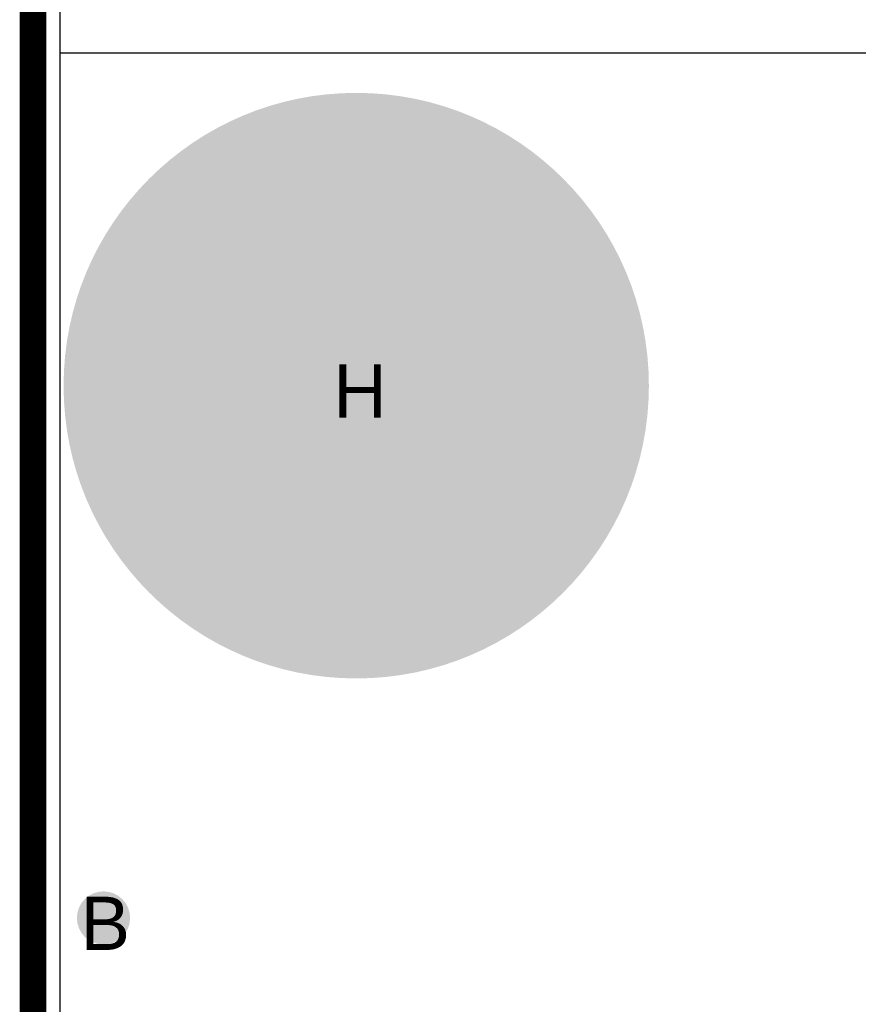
# Model space of a CAD drawing. Header units: millimetres. Extents: x -1.67 to 3.42, y -2.81 to 3.27.
# Tile 6 of 37: x -0.01 to 0.31, y 0.39 to 0.76. Entities that reach past the tile are written whole.
import ezdxf

# ---------------------------------------------------------------- set-up
doc = ezdxf.new("R2010")
doc.units = ezdxf.units.MM
doc.header["$MEASUREMENT"] = 0
for name, color, linetype in [('BottomLayer', 5, 'Continuous'), ('BottomSolder', 6, 'Continuous'), ('DrillDrawing', 1, 'Continuous'), ('Mechanical1', 6, 'Continuous'), ('TopLayer', 1, 'Continuous'), ('TopSolder', 216, 'Continuous')]:
    doc.layers.add(name, color=color, linetype=linetype)
doc.styles.add('Arial', font='arial.ttf', dxfattribs={"height": 0.2})

msp = doc.modelspace()

# ---------------------------------------------------------------- hatches: boundary and pattern name
at = {"layer": 'BottomLayer'}
h = msp.add_hatch(color=5, dxfattribs=at)
edge = h.paths.add_edge_path()
edge.add_arc((0.1215, 0.625), 0.0725, 0, 360)
h = msp.add_hatch(color=5, dxfattribs=at)
edge = h.paths.add_edge_path()
edge.add_arc((0.0265, 0.425), 0.01, 0, 360)
at = {"layer": 'TopLayer'}
h = msp.add_hatch(color=1, dxfattribs=at)
edge = h.paths.add_edge_path()
edge.add_arc((0.1215, 0.625), 0.0725, 0, 360)
h = msp.add_hatch(color=1, dxfattribs=at)
edge = h.paths.add_edge_path()
edge.add_arc((0.0265, 0.425), 0.01, 0, 360)
at = {"layer": 'TopSolder'}
h = msp.add_hatch(color=216, dxfattribs=at)
edge = h.paths.add_edge_path()
edge.add_arc((0.1215, 0.625), 0.11, 0, 360)
h = msp.add_hatch(color=216, dxfattribs=at)
edge = h.paths.add_edge_path()
edge.add_arc((0.0265, 0.425), 0.006, 0, 360)

# ---------------------------------------------------------------- linework, layer by layer
at = {"layer": 'BottomLayer'}
msp.add_line((0.0102, 0.0102), (0.0102, 3.2398), dxfattribs=at)
at = {"layer": 'BottomSolder'}
msp.add_line((0, 0), (0, 3.25), dxfattribs=at)
at = {"layer": 'Mechanical1', "const_width": 0.01}
msp.add_lwpolyline([(0, 0), (0, 3.25)], dxfattribs=at)
at = {"layer": 'TopLayer'}
for p, q in [((0.0102, 0.0102), (0.0102, 0.75)), ((0.0102, 0.75), (1.4898, 0.75))]:
    msp.add_line(p, q, dxfattribs=at)
at = {"layer": 'TopSolder'}
msp.add_line((0, 0), (0, 0.775), dxfattribs=at)

# ---------------------------------------------------------------- texts
at = {"layer": 'DrillDrawing', "style": 'Arial'}
for s, p in [('H', (0.11284, 0.613)), ('B', (0.01784, 0.413))]:
    msp.add_text(s, height=0.02, dxfattribs=at).set_placement(p)

doc.saveas('drawing.dxf')
